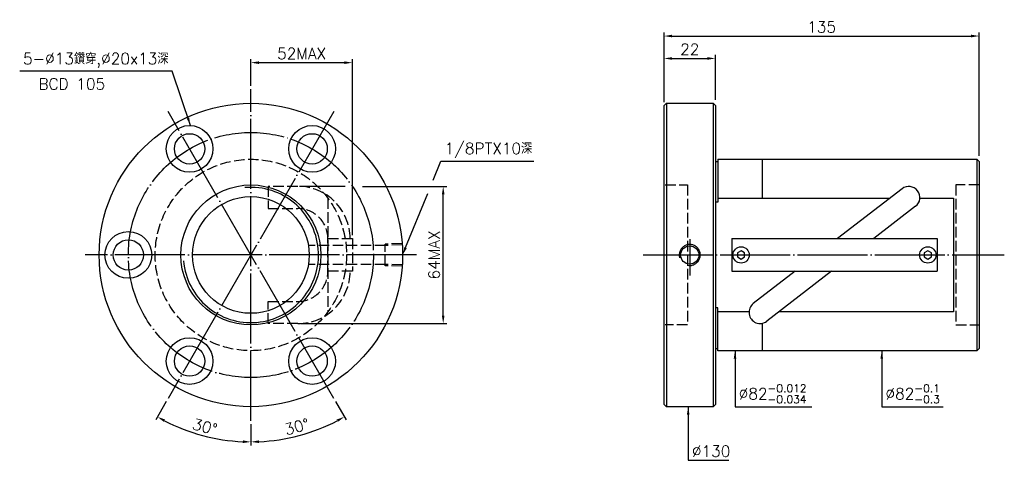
# Model space of a CAD drawing. Header units: millimetres. Extents: x -173 to 249, y 31 to 219.
import ezdxf
from ezdxf.enums import TextEntityAlignment as Align

# ---------------------------------------------------------------- set-up
doc = ezdxf.new("R2010")
doc.units = ezdxf.units.MM
doc.header["$LTSCALE"] = 1.5
for name, pattern in [('CENTER', [22, 20, -1, 0, -1]), ('DASHED', [4, 3, -1]), ('THIN', [200000, 200000, 0])]:
    doc.linetypes.add(name, pattern=pattern)
for name, color, linetype in [('NT', 7, 'Continuous'), ('NT-DIM', 2, 'Continuous'), ('SH', 7, 'Continuous')]:
    doc.layers.add(name, color=color, linetype=linetype)
doc.styles.add('SIMPLEX', font='simplex.shx', dxfattribs={"bigfont": 'chineset.shx'})
doc.dimstyles.new('ISO-25', dxfattribs={"dimscale": 1.5, "dimtxt": 3.2, "dimasz": 2.292, "dimexe": 1, "dimexo": 1, "dimgap": 1, "dimtad": 1, "dimdsep": 46, "dimtxsty": 'SIMPLEX', "dimcen": 1.5, "dimclrd": 2, "dimclre": 2, "dimclrt": 2, "dimazin": 2, "dimtfac": 1, "dimtmove": 0, "dimatfit": 3, "dimfxl": 0, "dimlwd": -1, "dimlwe": -1, "dimarcsym": 0})

# ---------------------------------------------------------------- blocks, each defined once
blk = doc.blocks.new('*D10')
at = {"layer": 'Defpoints', "color": 0}
for p in [(238.54, 212.4), (103.54, 182.6), (238.54, 159.6)]:
    blk.add_point(p, dxfattribs=at)
at = {"layer": 'NT-DIM', "color": 2}
for p, q in [((103.54, 184.1), (103.54, 213.9)), ((106.98, 212.4), (235.1, 212.4)), ((238.54, 161.1), (238.54, 213.9))]:
    blk.add_line(p, q, dxfattribs=at)
for points in [[(106.98, 212.97), (106.98, 211.83), (103.54, 212.4)], [(235.1, 212.97), (235.1, 211.83), (238.54, 212.4)]]:
    blk.add_solid(points, dxfattribs=at)
at = {"layer": 'NT-DIM', "color": 2, "insert": (171.04, 216.3), "char_height": 4.8, "attachment_point": 5, "style": 'SIMPLEX'}
blk.add_mtext('135', dxfattribs=at)
blk = doc.blocks.new('*D11')
at = {"layer": 'Defpoints', "color": 0}
for p in [(125.54, 202.8), (103.54, 183.6), (125.54, 183.6)]:
    blk.add_point(p, dxfattribs=at)
at = {"layer": 'NT-DIM', "color": 2}
for p, q in [((103.54, 185.1), (103.54, 204.3)), ((106.98, 202.8), (122.1, 202.8)), ((125.54, 185.1), (125.54, 204.3))]:
    blk.add_line(p, q, dxfattribs=at)
for points in [[(106.98, 203.37), (106.98, 202.23), (103.54, 202.8)], [(122.1, 203.37), (122.1, 202.23), (125.54, 202.8)]]:
    blk.add_solid(points, dxfattribs=at)
at = {"layer": 'NT-DIM', "color": 2, "insert": (114.54, 206.7), "char_height": 4.8, "attachment_point": 5, "style": 'SIMPLEX'}
blk.add_mtext('22', dxfattribs=at)
blk = doc.blocks.new('*D13')
at = {"layer": 'Defpoints', "color": 0}
for p in [(-30, 201), (-73.5, 189.6), (-30, 125.6)]:
    blk.add_point(p, dxfattribs=at)
at = {"layer": 'NT-DIM', "color": 2}
for p, q in [((-73.5, 191.1), (-73.5, 202.5)), ((-30, 127.1), (-30, 202.5)), ((-70.06, 201), (-33.43, 201))]:
    blk.add_line(p, q, dxfattribs=at)
for points in [[(-70.06, 201.57), (-70.06, 200.43), (-73.5, 201)], [(-33.43, 201.57), (-33.43, 200.43), (-30, 201)]]:
    blk.add_solid(points, dxfattribs=at)
at = {"layer": 'NT-DIM', "color": 2, "insert": (-51.75, 204.9), "char_height": 4.8, "attachment_point": 5, "style": 'SIMPLEX'}
blk.add_mtext('52MAX', dxfattribs=at)
blk = doc.blocks.new('*D14')
at = {"layer": 'Defpoints', "color": 0}
for p in [(-53.38, 147.99), (8.9, 147.99), (-53.38, 89.21)]:
    blk.add_point(p, dxfattribs=at)
at = {"layer": 'NT-DIM', "color": 2}
for p, q in [((8.9, 92.65), (8.9, 144.55)), ((-51.88, 89.21), (10.4, 89.21))]:
    blk.add_line(p, q, dxfattribs=at)
for points in [[(8.33, 144.55), (9.48, 144.55), (8.9, 147.99)], [(8.33, 92.65), (9.48, 92.65), (8.9, 89.21)]]:
    blk.add_solid(points, dxfattribs=at)
at = {"layer": 'NT-DIM', "color": 2, "insert": (5, 118.6), "char_height": 4.8, "attachment_point": 5, "rotation": 90, "style": 'SIMPLEX'}
blk.add_mtext('64MAX', dxfattribs=at)
blk = doc.blocks.new('*D27')
at = {"layer": 'Defpoints', "color": 0}
for p in [(-73.5, 189.6), (-109, 180.09), (-38, 57.11), (-73.5, 47.6), (-59.59, 39.74)]:
    blk.add_point(p, dxfattribs=at)
at = {"layer": 'NT-DIM', "color": 2}
for p, q in [((-37.25, 55.81), (-32.71, 47.95)), ((-73.5, 46.1), (-73.5, 37.02))]:
    blk.add_line(p, q, dxfattribs=at)
blk.add_arc((-73.5, 118.6), 80.08, 272.4601, 297.5399, dxfattribs=at)
for points in [[(-36.75, 48.1), (-36.2, 47.1), (-33.46, 49.25)], [(-70.05, 38.03), (-70.07, 39.17), (-73.5, 38.52)]]:
    blk.add_solid(points, dxfattribs=at)
at = {"layer": 'NT-DIM', "color": 2, "insert": (-53.78, 45.02), "char_height": 4.8, "attachment_point": 5, "rotation": 15, "style": 'SIMPLEX'}
blk.add_mtext('30°', dxfattribs=at)
blk = doc.blocks.new('*D28')
at = {"layer": 'Defpoints', "color": 0}
for p in [(-73.5, 189.6), (-38, 180.09), (-109, 57.11), (-73.5, 47.6), (-100.88, 43.35)]:
    blk.add_point(p, dxfattribs=at)
at = {"layer": 'NT-DIM', "color": 2}
for p, q in [((-109.75, 55.81), (-114.28, 47.95)), ((-73.5, 46.1), (-73.5, 37.02))]:
    blk.add_line(p, q, dxfattribs=at)
blk.add_arc((-73.5, 118.6), 80.08, 242.4601, 267.5399, dxfattribs=at)
for points in [[(-110.8, 47.1), (-110.24, 48.1), (-113.53, 49.25)], [(-76.92, 39.17), (-76.95, 38.03), (-73.5, 38.52)]]:
    blk.add_solid(points, dxfattribs=at)
at = {"layer": 'NT-DIM', "color": 2, "insert": (-93.21, 45.02), "char_height": 4.8, "attachment_point": 5, "rotation": 345, "style": 'SIMPLEX'}
blk.add_mtext('30°', dxfattribs=at)

msp = doc.modelspace()

# ---------------------------------------------------------------- linework, layer by layer
at = {"layer": 'NT', "color": 3, "linetype": 'CENTER'}
for p, q in [((-73.496, 47.6), (-73.496, 189.6)), ((-37.996, 180.088), (-108.996, 57.112)), ((-37.996, 57.112), (-108.996, 180.088)), ((-2.496, 118.6), (-144.496, 118.6))]:
    msp.add_line(p, q, dxfattribs=at)
at = {"layer": 'NT', "color": 7, "linetype": 'Continuous'}
for p, q in [((103.541, 182.6), (104.541, 183.6)), ((103.541, 54.6), (103.541, 182.6)), ((104.541, 183.6), (124.541, 183.6)), ((104.541, 183.6), (104.541, 53.6)), ((124.541, 183.6), (125.541, 182.6)), ((124.541, 183.6), (124.541, 53.6)), ((125.541, 182.6), (125.541, 54.6)), ((125.541, 158.6), (126.541, 158.6)), ((126.541, 159.6), (126.541, 141.205)), ((126.541, 159.6), (237.541, 159.6)), ((145.541, 159.6), (145.541, 142.931)), ((237.541, 159.6), (237.541, 77.6)), ((237.541, 159.6), (238.541, 158.6)), ((238.541, 158.6), (238.541, 78.6)), ((205.498, 146.969), (177.833, 125.6)), ((126.541, 141.205), (125.541, 141.205)), ((211.305, 139.451), (193.374, 125.6)), ((132.541, 125.6), (220.541, 125.6)), ((132.541, 125.6), (132.541, 111.6)), ((220.541, 125.6), (220.541, 111.6)), ((132.541, 111.6), (220.541, 111.6)), ((159.709, 111.6), (141.778, 97.749)), ((175.249, 111.6), (147.585, 90.231)), ((126.541, 95.995), (125.541, 95.995)), ((126.541, 77.6), (126.541, 95.995)), ((145.541, 89.319), (145.541, 77.6)), ((125.541, 78.6), (126.541, 78.6)), ((237.541, 77.6), (126.541, 77.6)), ((238.541, 78.6), (237.541, 77.6)), ((104.541, 53.6), (103.541, 54.6)), ((124.541, 53.6), (104.541, 53.6)), ((125.541, 54.6), (124.541, 53.6))]:
    msp.add_line(p, q, dxfattribs=at)
at = {"layer": 'NT', "color": 1, "linetype": 'DASHED'}
for p, q in [((104.041, 148.6), (113.541, 148.6)), ((113.541, 148.6), (113.541, 88.6)), ((238.541, 148.6), (228.541, 148.6)), ((228.541, 148.6), (228.541, 88.6)), ((113.541, 88.6), (104.041, 88.6)), ((228.541, 88.6), (238.541, 88.6))]:
    msp.add_line(p, q, dxfattribs=at)
for points in [[(-53.384, 147.988), (-66.081, 147.988), (-66.081, 138.488), (-53.384, 138.488)], [(-40.496, 125.6), (-29.996, 125.6), (-29.996, 111.6), (-40.496, 111.6), (-40.496, 125.6)], [(-53.384, 89.212), (-66.081, 89.212), (-66.081, 98.712), (-53.384, 98.712)]]:
    msp.add_lwpolyline(points, dxfattribs=at)
at = {"layer": 'NT', "color": 7, "linetype": 'Continuous'}
for points in [[(126.541, 142.931), (200.27, 142.931)], [(213.143, 142.931), (227.541, 142.931), (227.541, 94.269), (152.813, 94.269)], [(139.94, 94.269), (126.541, 94.269)]]:
    msp.add_lwpolyline(points, dxfattribs=at)
for points in [[(136.541, 120.332), (135.041, 119.466), (135.041, 117.734), (136.541, 116.868), (138.041, 117.734), (138.041, 119.466)], [(216.541, 120.332), (215.041, 119.466), (215.041, 117.734), (216.541, 116.868), (218.041, 117.734), (218.041, 119.466)]]:
    msp.add_lwpolyline(points, close=True, dxfattribs=at)
for centre, radius in [((-73.496, 118.6), 65), ((-99.746, 164.067), 10), ((-47.246, 164.067), 10), ((-99.746, 164.067), 6.5), ((-47.246, 164.067), 6.5), ((-73.496, 118.6), 30), ((-73.496, 118.6), 25), ((-125.996, 118.6), 10), ((-125.996, 118.6), 6.5), ((136.541, 118.6), 3.5), ((216.541, 118.6), 3.5), ((-99.746, 73.134), 10), ((-47.246, 73.134), 10), ((-99.746, 73.134), 6.5), ((-47.246, 73.134), 6.5)]:
    msp.add_circle(centre, radius, dxfattribs=at)
at = {"layer": 'NT', "color": 3, "linetype": 'CENTER'}
msp.add_circle((-73.496, 118.6), 52.5, dxfattribs=at)
at = {"layer": 'NT', "color": 1, "linetype": 'DASHED'}
msp.add_circle((-73.496, 118.6), 41, dxfattribs=at)
for centre, radius, start, end in [((-53.384, 125.6), 22.388, 0, 90), ((-53.384, 125.6), 12.888, 0, 90), ((-53.384, 111.6), 22.388, 270, 0), ((-53.384, 111.6), 12.888, 270, 0)]:
    msp.add_arc(centre, radius, start, end, dxfattribs=at)
at = {"layer": 'NT', "color": 7, "linetype": 'Continuous'}
for centre, start, end in [((208.401, 143.21), 307.684, 127.684), ((144.681, 93.99), 127.684, 307.684)]:
    msp.add_arc(centre, 4.75, start, end, dxfattribs=at)
at = {"layer": 'NT', "color": 5, "linetype": 'THIN'}
msp.add_arc((-73.496, 118.6), 28.975, 185, 95, dxfattribs=at)
at = {"layer": 'NT-DIM'}
for p, q in [((-33.064, 147.988), (-51.884, 147.988)), ((-25.667, 147.988), (10.404, 147.988))]:
    msp.add_line(p, q, dxfattribs=at)
for points in [[(4.657, 150.712), (7.946, 158.742), (8.046, 158.742), (47.718, 158.742)], [(-7.193, 121.782), (2.293, 144.941)]]:
    msp.add_lwpolyline(points, dxfattribs=at)
at = {"layer": 'NT-DIM', "color": 7, "linetype": 'Continuous'}
msp.add_circle((114.541, 118.6), 3.9, dxfattribs=at)
at = {"layer": 'NT-DIM', "color": 5, "linetype": 'THIN'}
msp.add_arc((114.541, 118.6), 4.5, 255, 195, dxfattribs=at)
at = {"layer": 'NT-DIM'}
msp.add_solid([(-6.663, 121.564), (-8.496, 118.6), (-7.723, 121.999)], dxfattribs=at)
at = {"layer": 'SH', "color": 1, "linetype": 'DASHED'}
for p, q in [((-40.496, 142.931), (-40.496, 94.269)), ((-15.892, 122.652), (-48.827, 122.652)), ((-8.678, 123.458), (-15.892, 123.233)), ((-15.892, 113.967), (-15.892, 123.233)), ((-8.637, 122.879), (-15.892, 122.652)), ((-15.892, 114.548), (-48.827, 114.548)), ((-8.637, 114.322), (-15.892, 114.548)), ((-8.678, 113.742), (-15.892, 113.967))]:
    msp.add_line(p, q, dxfattribs=at)
at = {"layer": 'SH', "color": 3, "linetype": 'CENTER'}
for p, q in [((114.541, 125.358), (114.541, 109.779)), ((94.514, 118.6), (249.306, 118.6))]:
    msp.add_line(p, q, dxfattribs=at)

# ---------------------------------------------------------------- texts
at = {"layer": 'NT-DIM', "style": 'SIMPLEX'}
msp.add_text('BCD 105', height=4.8, dxfattribs=at).set_placement((-150.213, 194.279), align=Align.TOP_CENTER)
at = {"layer": 'NT-DIM', "color": 2, "char_height": 4.8, "style": 'SIMPLEX'}
for s, insert, attachment_point in [('5-%%C13鑽穿,%%C20x13深', (-108.773, 198.874), 9), ('1/8PTX10深', (9.546, 160.242), 7), ('\\A1;%%C82{\\H0.7x;\\S-0.012^ -0.034;}', (135.531, 55.1), 7), ('\\A1;%%c82{\\H0.7x;\\S-0.1^ -0.3;}', (198.397, 55.1), 7), ('%%C130', (115.476, 32.127), 7)]:
    msp.add_mtext(s, dxfattribs=dict(at, insert=insert, attachment_point=attachment_point))

# ---------------------------------------------------------------- dimensions: what is measured, and where the dimension line sits
at = {"layer": 'NT-DIM'}
for base, p1, p2, picture, middle in [((238.541, 212.4), (103.541, 182.6), (238.541, 159.6), '*D10', (171.041, 216.3)), ((125.541, 202.8), (103.541, 183.6), (125.541, 183.6), '*D11', (114.541, 206.7))]:
    dim = msp.add_linear_dim(base=base, p1=p1, p2=p2, dimstyle='ISO-25', dxfattribs=at)
    dim.commit()
    dim.dimension.update_dxf_attribs({"geometry": picture, "text_midpoint": middle})
dim = msp.add_linear_dim(base=(-29.996, 201), p1=(-73.496, 189.6), p2=(-29.996, 125.6), text='52MAX', dimstyle='ISO-25', dxfattribs=at)
dim.commit()
dim.dimension.update_dxf_attribs({"geometry": '*D13', "text_midpoint": (-51.746, 204.9)})
for base, line1, line2, picture, middle in [((-100.884, 43.354), ((-37.996, 180.088), (-108.996, 57.112)), ((-73.496, 47.6), (-73.496, 189.6)), '*D28', (-93.212, 45.02)), ((-59.591, 39.741), ((-73.496, 47.6), (-73.496, 189.6)), ((-37.996, 57.112), (-108.996, 180.088)), '*D27', (-53.78, 45.02))]:
    dim = msp.add_angular_dim_2l(base=base, line1=line1, line2=line2, dimstyle='ISO-25', dxfattribs=at)
    dim.commit()
    dim.dimension.update_dxf_attribs({"geometry": picture, "text_midpoint": middle})
dim = msp.add_linear_dim(base=(8.904, 147.988), p1=(-53.384, 89.212), p2=(-53.384, 147.988), angle=90, text='64MAX', dimstyle='ISO-25', override={"dimse2": 1}, dxfattribs=at)
dim.commit()
dim.dimension.update_dxf_attribs({"geometry": '*D14', "text_midpoint": (5.004, 118.6)})

# ---------------------------------------------------------------- leaders
at = {"layer": 'NT-DIM', "annotation_type": 0, "has_hookline": 1}
for points, hookline_direction, text_width in [([(-99.375, 174.06), (-107.173, 197.374), (-107.273, 197.374)], 1, 63.771), ([(133.931, 77.6), (133.931, 53.6), (134.031, 53.6)], 0, 31.246), ([(196.797, 77.6), (196.797, 53.6), (196.897, 53.6)], 0, 24.686), ([(113.876, 53.6), (113.876, 30.627), (113.976, 30.627)], 0, 15.771)]:
    msp.add_leader(points, dimstyle='ISO-25', dxfattribs=dict(at, hookline_direction=hookline_direction, text_width=text_width))

doc.saveas('drawing.dxf')
